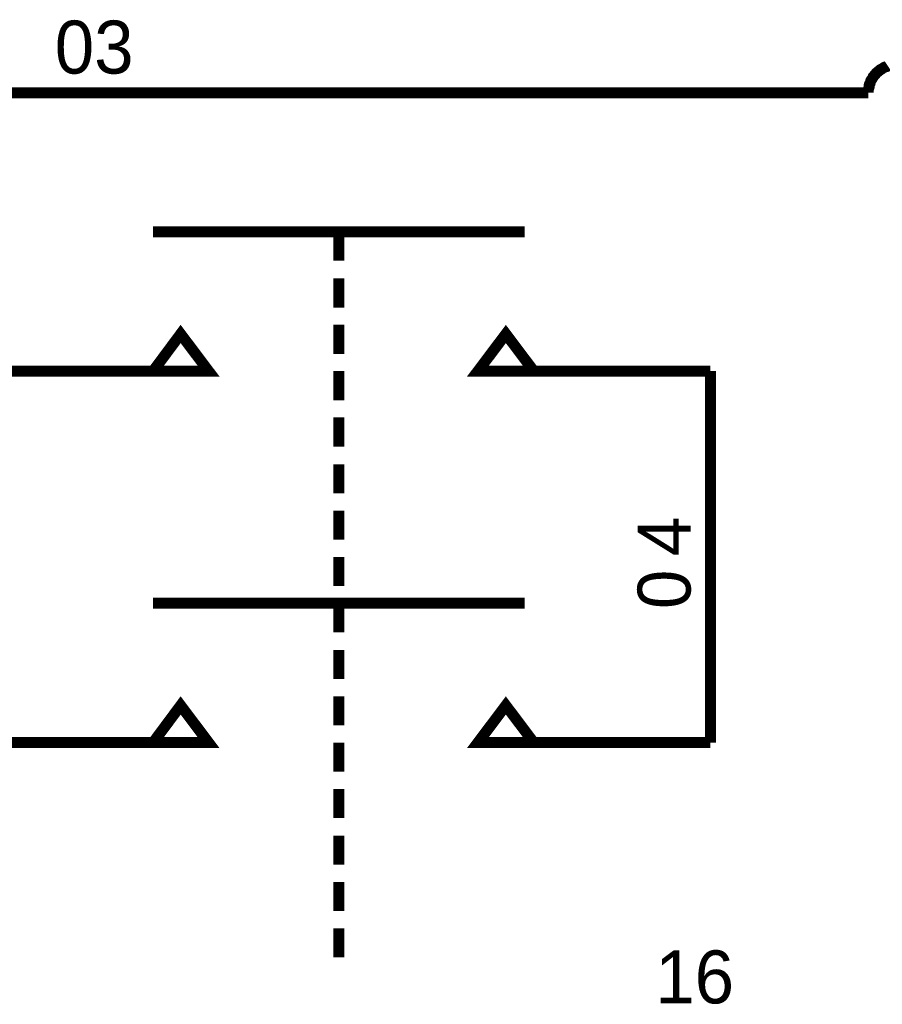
# Model space of a CAD drawing. Extents: x 0 to 17, y 0 to 11.
# Tile 10 of 49: x 3.3 to 4.2, y 7.8 to 8.9. Entities that reach past the tile are written whole.
import ezdxf

# ---------------------------------------------------------------- set-up
doc = ezdxf.new("R2010")
doc.units = 0
doc.layers.add('SHEET', color=255, linetype='CONTINUOUS')

msp = doc.modelspace()

# ---------------------------------------------------------------- linework, layer by layer
at = {"layer": 'SHEET', "const_width": 0.0118}
for points in [[(4.1914, 8.8286), (4.1902, 8.8278), (4.1886, 8.8274), (4.1874, 8.827), (4.1862, 8.8262), (4.1851, 8.8254), (4.1835, 8.8246), (4.1827, 8.8238), (4.1815, 8.823), (4.1803, 8.8219), (4.1791, 8.8211), (4.1783, 8.8199), (4.1771, 8.8187), (4.1763, 8.8175), (4.1755, 8.8167), (4.1748, 8.8151), (4.174, 8.8139), (4.1732, 8.8128), (4.1728, 8.8116), (4.1724, 8.81), (4.1716, 8.8088), (4.1712, 8.8072), (4.1712, 8.8056), (4.1708, 8.8044), (4.1704, 8.8029), (4.1704, 8.8013), (4.1704, 8.7997)], [(3.2002, 8.4999), (3.2002, 8.7997), (4.1704, 8.7997)], [(4.1704, 8.7997), (4.1704, 8.7997), (4.1704, 8.7997), (4.1704, 8.7997), (4.1704, 8.7997), (4.1704, 8.7997), (4.1704, 8.7997), (4.1704, 8.7997), (4.1704, 8.7997), (4.1704, 8.7997), (4.1704, 8.7997), (4.1704, 8.7997), (4.1704, 8.7997), (4.1704, 8.7997), (4.1704, 8.7997), (4.1704, 8.7997), (4.1704, 8.7997), (4.1704, 8.7997), (4.1704, 8.7997), (4.1704, 8.7997), (4.1704, 8.7997), (4.1704, 8.7997), (4.1704, 8.7997), (4.1704, 8.7997), (4.1704, 8.7997), (4.1704, 8.7997), (4.1704, 8.7997), (4.1704, 8.7997), (4.1704, 8.7997), (4.1704, 8.7997), (4.1704, 8.7997), (4.1704, 8.7997), (4.1704, 8.7997)], [(3.8005, 8.65), (3.4006, 8.65)], [(3.6005, 8.65), (3.6005, 8.6187)], [(3.6005, 8.5997), (3.6005, 8.5684)], [(3.6005, 8.5498), (3.6005, 8.5185)], [(3.4006, 8.4999), (3.2002, 8.4999)], [(3.6005, 8.4999), (3.6005, 8.4686)], [(3.8005, 8.4999), (4.0005, 8.4999)], [(4.0005, 8.0999), (4.0005, 8.4999)], [(3.6005, 8.45), (3.6005, 8.4187)], [(3.6005, 8.3997), (3.6005, 8.3684)], [(3.6005, 8.3498), (3.6005, 8.3185)], [(3.6005, 8.2999), (3.6005, 8.2686)], [(3.8005, 8.25), (3.4006, 8.25)], [(3.6005, 8.25), (3.6005, 8.2187)], [(3.6005, 8.1997), (3.6005, 8.1684)], [(3.6005, 8.1498), (3.6005, 8.1185)], [(3.4006, 8.0999), (3.2002, 8.0999)], [(3.6005, 8.0999), (3.6005, 8.0686)], [(3.8005, 8.0999), (4.0005, 8.0999)], [(3.6005, 8.05), (3.6005, 8.0187)], [(3.6005, 7.9997), (3.6005, 7.9684)], [(3.6005, 7.9498), (3.6005, 7.9185)], [(3.6005, 7.8999), (3.6005, 7.8686)]]:
    msp.add_lwpolyline(points, dxfattribs=at)
at = {"layer": 'SHEET'}
for points, const_width in [([(3.4604, 8.4999), (3.4303, 8.5399), (3.4006, 8.4999), (3.4604, 8.4999), (3.4604, 8.4999)], 0.0118), ([(3.8104, 8.4999), (3.7803, 8.5399), (3.7502, 8.4999), (3.8104, 8.4999), (3.8104, 8.4999)], 0.0118), ([(3.4604, 8.4999), (3.4303, 8.5399), (3.4006, 8.4999), (3.4604, 8.4999), (3.4604, 8.4999)], 0.0039), ([(3.8104, 8.4999), (3.7803, 8.5399), (3.7502, 8.4999), (3.8104, 8.4999), (3.8104, 8.4999)], 0.0039), ([(3.4604, 8.0999), (3.4303, 8.1399), (3.4006, 8.0999), (3.4604, 8.0999), (3.4604, 8.0999)], 0.0118), ([(3.4604, 8.0999), (3.4303, 8.1399), (3.4006, 8.0999), (3.4604, 8.0999), (3.4604, 8.0999)], 0.0039), ([(3.8104, 8.0999), (3.7803, 8.1399), (3.7502, 8.0999), (3.8104, 8.0999), (3.8104, 8.0999)], 0.0118), ([(3.8104, 8.0999), (3.7803, 8.1399), (3.7502, 8.0999), (3.8104, 8.0999), (3.8104, 8.0999)], 0.0039)]:
    msp.add_lwpolyline(points, close=True, dxfattribs=dict(at, const_width=const_width))

# ---------------------------------------------------------------- texts
for s, p in [('03', (3.2948, 8.8203)), ('16', (3.9411, 7.8191))]:
    msp.add_text(s, height=0.05703, dxfattribs=at).set_placement(p)
for s, p in [('4', (3.9791, 8.3007)), ('0', (3.9791, 8.2437))]:
    msp.add_text(s, height=0.057, rotation=90, dxfattribs=at).set_placement(p)

doc.saveas('drawing.dxf')
